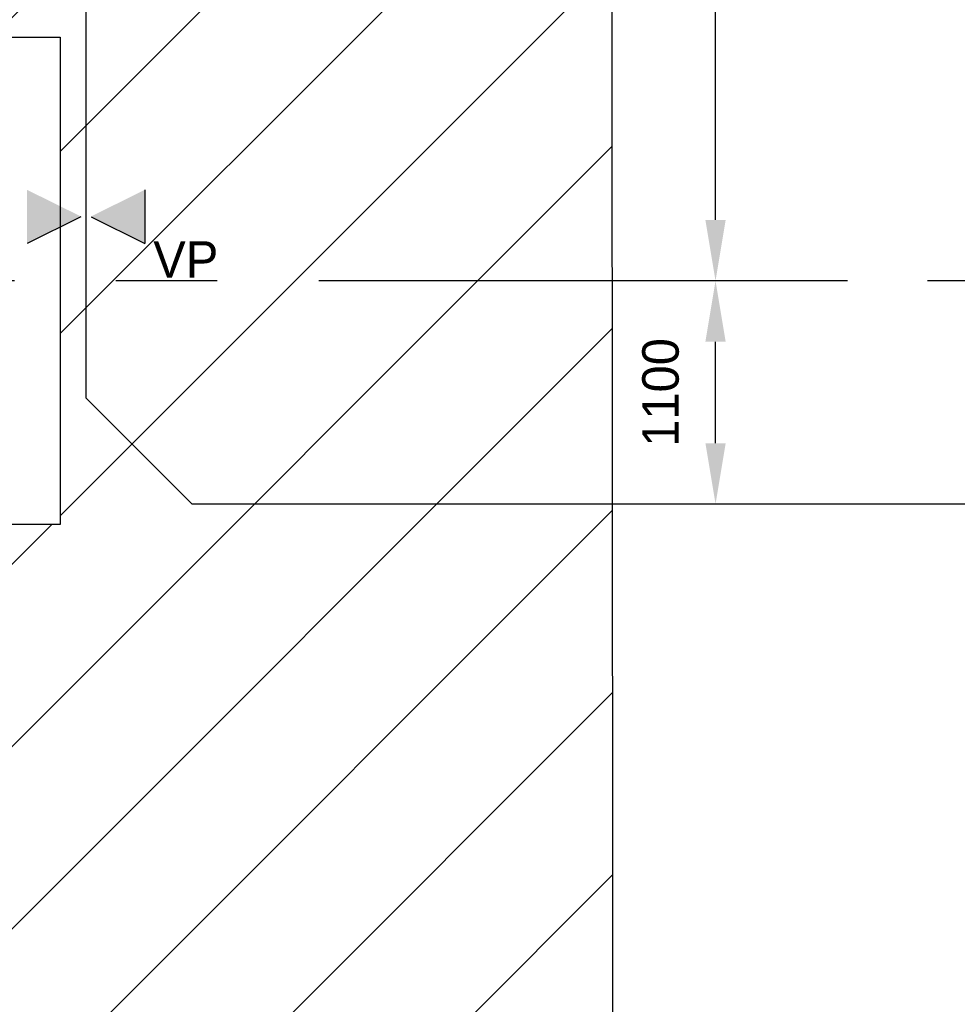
# Model space of a CAD drawing. Extents: x -34830 to 349597, y -3304 to 731056.
# Tile 17 of 48: x 56488 to 61109, y 16271 to 21122. Entities that reach past the tile are written whole.
import ezdxf

# ---------------------------------------------------------------- set-up
doc = ezdxf.new("R2010")
doc.units = 0
doc.header["$LTSCALE"] = 100
for name, pattern in [('2322121', [2000, 1000, 1000]), ('CENTER2', [11.25, 7.5, -1.25, 1.25, -1.25]), ('CENTERX2', [40, 25, -5, 5, -5])]:
    doc.linetypes.add(name, pattern=pattern)
doc.layers.get('DEFPOINTS').update_dxf_attribs({"linetype": 'CONTINUOUS'})
for name, color, linetype in [('BOUW', 8, 'CONTINUOUS'), ('STRAMIEN', 1, 'CENTER2'), ('WL524---', 4, 'CONTINUOUS'), ('WL570---', 3, 'CONTINUOUS'), ('WM521---', 1, 'CONTINUOUS')]:
    doc.layers.add(name, color=color, linetype=linetype)
doc.styles.add('BURO-018', font='BUROFONT.shx', dxfattribs={"height": 180})
doc.dimstyles.new('CEES', dxfattribs={"dimscale": 100, "dimtxt": 3, "dimasz": 3, "dimexe": 1, "dimexo": 1, "dimgap": 1.5, "dimtad": 0, "dimdec": 0, "dimzin": 0, "dimtxsty": 'BURO-018', "dimcen": -3, "dimdle": 1.25, "dimclrd": 1, "dimclre": 1, "dimclrt": 1, "dimazin": 3, "dimtfac": 0.75, "dimtdec": 0, "dimtofl": 0, "dimtmove": 0, "dimatfit": 3, "dimtvp": 1.5, "dimtolj": 1, "dimtzin": 0})

# ---------------------------------------------------------------- blocks, each defined once
blk = doc.blocks.new('*D107')
at = {"layer": 'DEFPOINTS', "color": 0}
for p in [(59917.7, 19835.6), (60667.7, 19835.6), (60667.7, 18735.6)]:
    blk.add_point(p, dxfattribs=at)
at = {"layer": 'WM521---', "color": 1}
for p, q in [((60567.7, 19835.6), (59817.7, 19835.6)), ((59917.7, 19035.6), (59917.7, 19535.6)), ((60567.7, 18735.6), (59817.7, 18735.6))]:
    blk.add_line(p, q, dxfattribs=at)
for points in [[(59867.7, 19535.6), (59967.7, 19535.6), (59917.7, 19835.6)], [(59867.7, 19035.6), (59967.7, 19035.6), (59917.7, 18735.6)]]:
    blk.add_solid(points, dxfattribs=at)
at = {"layer": 'WM521---', "color": 1, "insert": (59647.5, 19285.6), "char_height": 180, "attachment_point": 5, "rotation": 90, "style": 'BURO-018'}
blk.add_mtext('\\A1;1100', dxfattribs=at)
blk = doc.blocks.new('*D108')
at = {"layer": 'DEFPOINTS', "color": 0}
for p in [(59917.7, 23875), (60448.1, 23875), (60417.7, 19835.6)]:
    blk.add_point(p, dxfattribs=at)
at = {"layer": 'WM521---', "color": 1}
for p, q in [((60348.1, 23875), (59817.7, 23875)), ((59917.7, 20135.6), (59917.7, 23575)), ((60317.7, 19835.6), (59817.7, 19835.6))]:
    blk.add_line(p, q, dxfattribs=at)
for points in [[(59867.7, 23575), (59967.7, 23575), (59917.7, 23875)], [(59867.7, 20135.6), (59967.7, 20135.6), (59917.7, 19835.6)]]:
    blk.add_solid(points, dxfattribs=at)
at = {"layer": 'WM521---', "color": 1, "insert": (59640.7, 21855.3), "char_height": 180, "attachment_point": 5, "rotation": 90, "style": 'BURO-018'}
blk.add_mtext('\\A1;4039', dxfattribs=at)

msp = doc.modelspace()

# ---------------------------------------------------------------- hatches: boundary and pattern name
at = {"layer": 'BOUW', "linetype": 'CONTINUOUS'}
h = msp.add_hatch(dxfattribs=at)
h.set_pattern_fill('ANSI31', color=256, scale=200, style=0)
h.set_pattern_definition([(45, (-108312.03, 9035.6), (-449.0128, 449.0128), [])])
h.paths.add_polyline_path([(59397.7, 32986.7), (59008.1, 33213.6), (56688.1, 33213.6), (56688.1, 33035.6), (55788.1, 33035.6), (55788.1, 28235.6), (56688.1, 28235.6), (56688.1, 25905.9), (56688.1, 25835.6), (54288.1, 25835.6), (54288.1, 25400.8), (48588.1, 25400.8), (48588.1, 23400.8), (55788.1, 23400.8), (55788.1, 21035.6), (56688.1, 21035.6), (56688.1, 18705.9), (56688.1, 18635.6), (55788.1, 18635.6), (55788.1, 9465.6), (58813.1, 9465.6), (58813.1, 12701.7), (57913.1, 12701.7), (57913.1, 13301.7), (58813.1, 13301.7), (58813.1, 14869.6), (59413.1, 14869.6)])
at = {"layer": 'WL570---'}
h = msp.add_hatch(color=1, dxfattribs=at)
h.paths.add_polyline_path([(56524.9, 20283.5), (56789.8, 20152.7), (56524.9, 20152.7)])
h.paths.add_polyline_path([(56524.9, 20152.7), (56789.8, 20152.7), (56789.8, 20150.1), (56524.9, 20019.3)])
h = msp.add_hatch(color=1, dxfattribs=at)
h.paths.add_polyline_path([(57104.5, 20283.5), (56839.7, 20152.7), (57104.5, 20152.7)])
h.paths.add_polyline_path([(57104.5, 20152.7), (56839.7, 20152.7), (56839.7, 20150.1), (57104.5, 20019.3)])

# ---------------------------------------------------------------- linework, layer by layer
at = {"layer": 'BOUW', "linetype": 'CONTINUOUS'}
for p, q in [((54288.1, 21035.6), (56688.1, 21035.6)), ((56688.1, 21035.6), (56688.1, 18635.6)), ((56688.1, 18635.6), (54288.1, 18635.6))]:
    msp.add_line(p, q, dxfattribs=at)
msp.add_lwpolyline([(48588.1, 23400.8), (55788.1, 23400.8), (55788.1, 21035.6), (56688.1, 21035.6), (56688.1, 18705.9), (56688.1, 18635.6), (55788.1, 18635.6), (55788.1, 9465.6), (58813.1, 9465.6), (58813.1, 12701.7), (57913.1, 12701.7), (57913.1, 13301.7), (58813.1, 13301.7), (58813.1, 14869.6), (59413.1, 14869.6), (59397.7, 32986.7)], dxfattribs=at)
at = {"layer": 'STRAMIEN', "linetype": 'CENTERX2'}
msp.add_line((68462.1, 19835.6), (-3371.1, 19835.6), dxfattribs=at)
at = {"layer": 'WL524---', "color": 4, "linetype": '2322121'}
for p, q in [((56816, 19257.3), (56816, 23761.3)), ((57337.8, 18735.6), (56816, 19257.3)), ((65009.6, 18735.6), (57337.8, 18735.6))]:
    msp.add_line(p, q, dxfattribs=at)
at = {"layer": 'WL570---', "color": 1}
for p, q in [((57104.5, 20283.5), (57104.5, 20019.3)), ((56789.8, 20150.1), (56524.9, 20019.3)), ((56839.7, 20150.1), (57104.5, 20019.3))]:
    msp.add_line(p, q, dxfattribs=at)

# ---------------------------------------------------------------- texts
at = {"layer": 'WL570---', "color": 1, "style": 'BURO-018'}
msp.add_text('VP', height=180, dxfattribs=at).set_placement((57146.4, 19850.7))

# ---------------------------------------------------------------- dimensions: what is measured, and where the dimension line sits
at = {"layer": 'WM521---'}
for base, p1, p2, picture, middle in [((59917.7, 23875), (60417.7, 19835.6), (60448.1, 23875), '*D108', (59640.7, 21855.3)), ((59917.7, 19835.6), (60667.7, 18735.6), (60667.7, 19835.6), '*D107', (59647.5, 19285.6))]:
    dim = msp.add_linear_dim(base=base, p1=p1, p2=p2, angle=90, dimstyle='CEES', override={"dimscale": 100}, dxfattribs=at)
    dim.commit()
    dim.dimension.update_dxf_attribs({"geometry": picture, "text_midpoint": middle})

doc.saveas('drawing.dxf')
